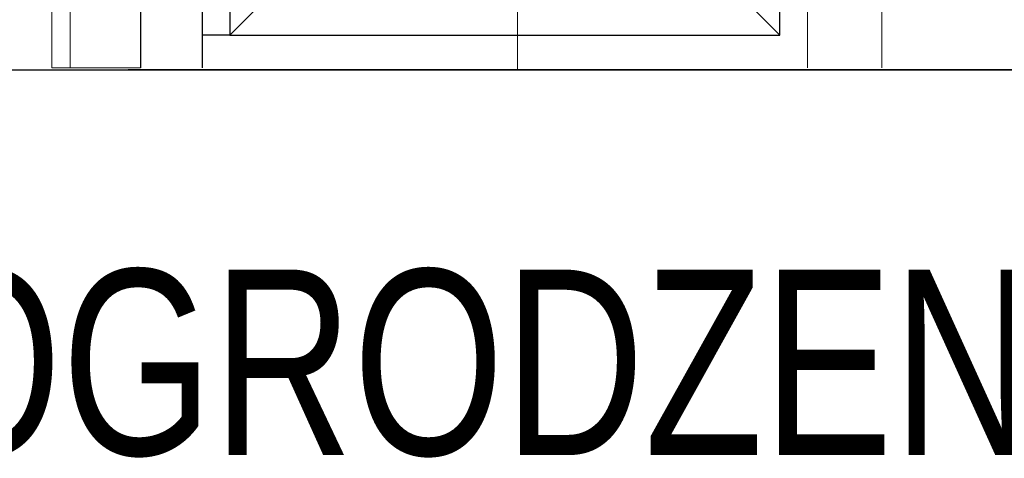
# Model space of a CAD drawing. Header units: inches. Extents: x 1156 to 71303, y -52654 to 51.
# Tile 52 of 217: x 61632 to 61791, y -51351 to -51281. Entities that reach past the tile are written whole.
import ezdxf

# ---------------------------------------------------------------- set-up
doc = ezdxf.new("R2010")
doc.units = ezdxf.units.IN
doc.header["$MEASUREMENT"] = 0
doc.layers.get('0').update_dxf_attribs({"lineweight": 0})
doc.layers.add('--ogr.-panele', color=252, linetype='Continuous', lineweight=0)
doc.layers.add('AW OGRODZENIA', color=253, linetype='Continuous')
doc.layers.add('AW WYMIAR', color=134, linetype='Continuous')
doc.styles.add('1-100', font='arial.ttf', dxfattribs={"width": 0.75, "height": 18})

msp = doc.modelspace()

# ---------------------------------------------------------------- linework, layer by layer
at = {"layer": '--ogr.-panele', "color": 1}
for p, q in [((61661.425, -51288.308), (61661.425, -51134.802)), ((61759.356, -51288.308), (61759.356, -51134.802)), ((61771.356, -51134.802), (61771.356, -51288.308))]:
    msp.add_line(p, q, dxfattribs=at)
at = {"layer": '--ogr.-panele'}
for p, q in [((61640.072, -51268.308), (61640.072, -51288.308)), ((61651.425, -51268.308), (61651.425, -51288.308))]:
    msp.add_line(p, q, dxfattribs=at)
msp.add_lwpolyline([(61637.072, -51268.308), (61651.425, -51268.308), (61651.425, -51288.308), (61637.072, -51288.308)], close=True, dxfattribs=at)
at = {"linetype": 'Continuous', "ltscale": 12}
msp.add_line((61712.425, -47581.519), (61712.425, -51288.638), dxfattribs=at)
at = {"color": 3, "linetype": 'Continuous', "lineweight": 30}
for p, q in [((59925.697, -51288.638), (62694.104, -51288.638)), ((62694.104, -51288.638), (61649.425, -51288.638))]:
    msp.add_line(p, q, dxfattribs=at)
at = {"linetype": 'Continuous', "ltscale": 12}
msp.add_lwpolyline([(59925.697, -51288.638), (62925.697, -51288.638), (62925.697, -51088.638), (59925.697, -51088.638)], close=True, dxfattribs=at)
at = {"layer": 'AW OGRODZENIA', "color": 1}
for p, q in [((61651.425, -51134.802), (61651.425, -51288.308)), ((61661.425, -51134.802), (61661.425, -51288.308))]:
    msp.add_line(p, q, dxfattribs=at)
at = {"layer": 'AW OGRODZENIA'}
for p, q in [((61665.891, -51138.021), (61665.891, -51283.021)), ((61754.891, -51283.021), (61754.891, -51138.021)), ((61665.891, -51283.021), (61669.891, -51279.021)), ((61754.891, -51283.021), (61750.891, -51279.021)), ((61665.891, -51283.021), (61754.891, -51283.021))]:
    msp.add_line(p, q, dxfattribs=at)
at = {"layer": 'AW WYMIAR'}
for p in [(61661.425, -51214.988), (61665.891, -51283.021)]:
    msp.add_line(p, (61661.425, -51283.021), dxfattribs=at)

# ---------------------------------------------------------------- texts
at = {"insert": (61710.307, -51320.95), "char_height": 30, "width": 13250.55675, "attachment_point": 2, "style": '1-100'}
msp.add_mtext('WIDOK  OGRODZENIA   1:100', dxfattribs=at)

doc.saveas('drawing.dxf')
